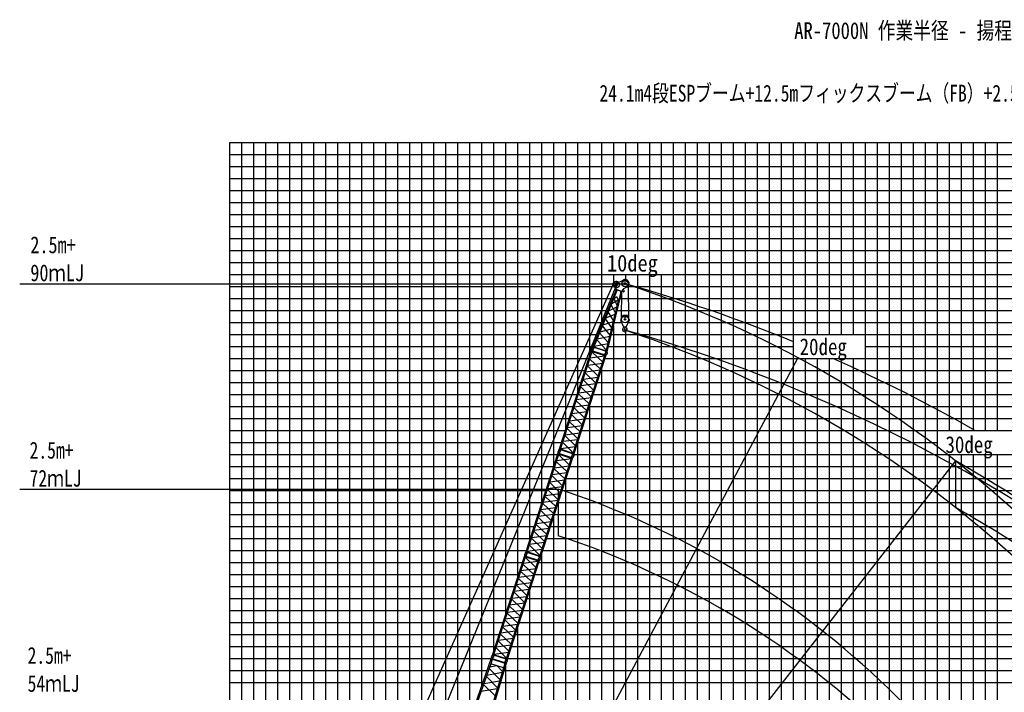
# Model space of a CAD drawing. Extents: x -439399 to 62702, y -349596 to 51651.
# Tile 21 of 63: x -439399 to -357297, y -13012 to 43048. Entities that reach past the tile are written whole.
import ezdxf

# ---------------------------------------------------------------- set-up
doc = ezdxf.new("R2010")
doc.units = 0
doc.layers.get('0').update_dxf_attribs({"linetype": 'CONTINUOUS'})

msp = doc.modelspace()

# ---------------------------------------------------------------- linework, layer by layer
at = {"color": 14, "linetype": 'Continuous'}
for p, q in [((-421868.990815, 32813.706727), (-306868.990815, 32813.706727)), ((-421868.990815, -66873.383764), (-421868.990815, 32813.706727)), ((-411868.990815, -45829.119152), (-411868.990815, 32813.706727)), ((-401868.990815, -15296.660598), (-401868.990815, 32813.706727)), ((-391868.990815, 15056.91285), (-391868.990815, 32813.706727)), ((-381868.990815, -107186.293273), (-381868.990815, 32813.706727)), ((-371868.990815, 16813.706727), (-371868.990815, 32813.706727)), ((-361868.990815, 8813.706727), (-361868.990815, 32813.706727)), ((-421868.990815, 22813.706727), (-390868.990815, 22813.706727)), ((-384868.990815, 22813.706727), (-306868.990815, 22813.706727)), ((-371868.990815, -107186.293273), (-371868.990815, 14813.706727)), ((-421868.990815, 12813.706727), (-392597.850518, 12813.706727)), ((-391229.272178, 12813.706727), (-306868.990815, 12813.706727)), ((-391868.990815, -107186.293273), (-391868.990815, 10844.849402)), ((-361868.990815, -107186.293273), (-361868.990815, 6813.706727)), ((-421868.990815, 2813.706727), (-395847.028433, 2813.706727)), ((-394478.450094, 2813.706727), (-306868.990815, 2813.706727)), ((-421868.990815, -7186.293273), (-399096.256298, -7186.293273)), ((-397727.677959, -7186.293273), (-306868.990815, -7186.293273))]:
    msp.add_line(p, q, dxfattribs=at)
at = {"color": 252, "linetype": 'Continuous'}
for p, q in [((-420868.990815, -62283.053321), (-420868.990815, 32813.706727)), ((-419868.990815, -62843.337781), (-419868.990815, 32813.706727)), ((-418868.990815, -63403.622241), (-418868.990815, 32813.706727)), ((-417868.990815, -63963.906701), (-417868.990815, 32813.706727)), ((-416868.990815, -62643.431656), (-416868.990815, 32813.706727)), ((-415868.990815, -58139.853427), (-415868.990815, 32813.706727)), ((-414868.990815, -55062.166141), (-414868.990815, 32813.706727)), ((-413868.990815, -51984.504381), (-413868.990815, 32813.706727)), ((-412868.990815, -48906.811766), (-412868.990815, 32813.706727)), ((-410868.990815, -42751.524385), (-410868.990815, 32813.706727)), ((-409868.990815, -39673.83177), (-409868.990815, 32813.706727)), ((-408868.990815, -36596.139155), (-408868.990815, 32813.706727)), ((-407868.990815, -33518.403136), (-407868.990815, 32813.706727)), ((-406868.990815, -30440.710522), (-406868.990815, 32813.706727)), ((-405868.990815, -27363.017907), (-405868.990815, 32813.706727)), ((-404868.990815, -24285.216657), (-404868.990815, 32813.706727)), ((-403868.990815, -21207.524042), (-403868.990815, 32813.706727)), ((-402868.990815, -18150.384855), (-402868.990815, 32813.706727)), ((-400868.990815, -12442.936341), (-400868.990815, 32813.706727)), ((-399868.990815, -9564.532589), (-399868.990815, 32813.706727)), ((-398868.990815, -6486.839974), (-398868.990815, 32813.706727)), ((-397868.990815, -3409.147359), (-397868.990815, 32813.706727)), ((-396868.990815, -331.579349), (-396868.990815, 32813.706727)), ((-395868.990815, 2746.113266), (-395868.990815, 32813.706727)), ((-394868.990815, 5823.805881), (-394868.990815, 32813.706727)), ((-393868.990815, 8901.527621), (-393868.990815, 32813.706727)), ((-392868.990815, 11979.220235), (-392868.990815, 32813.706727)), ((-390868.990815, 17628.281046), (-390868.990815, 32813.706727)), ((-389868.990815, 23813.706727), (-389868.990815, 32813.706727)), ((-388868.990815, 23813.706727), (-388868.990815, 32813.706727)), ((-387868.990815, 23813.706727), (-387868.990815, 32813.706727)), ((-386868.990815, 23813.706727), (-386868.990815, 32813.706727)), ((-385868.990815, 23813.706727), (-385868.990815, 32813.706727)), ((-384868.990815, -107186.293273), (-384868.990815, 32813.706727)), ((-383868.990815, -107186.293273), (-383868.990815, 32813.706727)), ((-382868.990815, -107186.293273), (-382868.990815, 32813.706727)), ((-380868.990815, -107186.293273), (-380868.990815, 32813.706727)), ((-379868.990815, -107186.293273), (-379868.990815, 32813.706727)), ((-378868.990815, -107186.293273), (-378868.990815, 32813.706727)), ((-377868.990815, -107186.293273), (-377868.990815, 32813.706727)), ((-376868.990815, -107186.293273), (-376868.990815, 32813.706727)), ((-375868.990815, -107186.293273), (-375868.990815, 32813.706727)), ((-374868.990815, -107186.293273), (-374868.990815, 32813.706727)), ((-373868.990815, 16813.706727), (-373868.990815, 32813.706727)), ((-372868.990815, 16813.706727), (-372868.990815, 32813.706727)), ((-370868.990815, 16813.706727), (-370868.990815, 32813.706727)), ((-369868.990815, 16813.706727), (-369868.990815, 32813.706727)), ((-368868.990815, -107186.293273), (-368868.990815, 32813.706727)), ((-367868.990815, -107186.293273), (-367868.990815, 32813.706727)), ((-366868.990815, -107186.293273), (-366868.990815, 32813.706727)), ((-365868.990815, -107186.293273), (-365868.990815, 32813.706727)), ((-364868.990815, -107186.293273), (-364868.990815, 32813.706727)), ((-363868.990815, -107186.293273), (-363868.990815, 32813.706727)), ((-362868.990815, -107186.293273), (-362868.990815, 32813.706727)), ((-360868.990815, 8813.706727), (-360868.990815, 32813.706727)), ((-359868.990815, 8813.706727), (-359868.990815, 32813.706727)), ((-358868.990815, 8813.706727), (-358868.990815, 32813.706727)), ((-357868.990815, 8813.706727), (-357868.990815, 32813.706727)), ((-421868.990815, 31813.706727), (-306868.990815, 31813.706727)), ((-421868.990815, 30813.706727), (-306868.990815, 30813.706727)), ((-421868.990815, 29813.706727), (-306868.990815, 29813.706727)), ((-421868.990815, 28813.706727), (-306868.990815, 28813.706727)), ((-421868.990815, 27813.706727), (-306868.990815, 27813.706727)), ((-421868.990815, 26813.706727), (-306868.990815, 26813.706727)), ((-421868.990815, 25813.706727), (-306868.990815, 25813.706727)), ((-421868.990815, 24813.706727), (-306868.990815, 24813.706727)), ((-421868.990815, 23813.706727), (-306868.990815, 23813.706727)), ((-421868.990815, 21813.706727), (-306868.990815, 21813.706727)), ((-389868.990815, 21099.57008), (-389868.990815, 21813.706727)), ((-388868.990815, 21380.018495), (-388868.990815, 21813.706727)), ((-387868.990815, -107186.293273), (-387868.990815, 21813.706727)), ((-386868.990815, -107186.293273), (-386868.990815, 21813.706727)), ((-385868.990815, -107186.293273), (-385868.990815, 21813.706727)), ((-421868.990815, 20813.706727), (-389863.652609, 20813.706727)), ((-388670.560395, 20813.706727), (-306868.990815, 20813.706727)), ((-421868.990815, 19813.706727), (-389966.920108, 19813.706727)), ((-389327.433006, 19813.706727), (-306868.990815, 19813.706727)), ((-421868.990815, 18813.706727), (-390379.686699, 18813.706727)), ((-389568.817367, 18813.706727), (-306868.990815, 18813.706727)), ((-421868.990815, 17813.706727), (-390792.453289, 17813.706727)), ((-389868.990815, -107186.293273), (-389868.990815, 17570.157034)), ((-389810.201728, 17813.706727), (-389195.723508, 17813.706727)), ((-388632.747464, 17813.706727), (-306868.990815, 17813.706727)), ((-421868.990815, 16813.706727), (-391205.21988, 16813.706727)), ((-390051.586089, 16813.706727), (-306868.990815, 16813.706727)), ((-388868.990815, -107186.293273), (-388868.990815, 17051.612821)), ((-421868.990815, 15813.706727), (-391617.98647, 15813.706727)), ((-390292.97045, 15813.706727), (-374868.990815, 15813.706727)), ((-368868.990815, 15813.706727), (-306868.990815, 15813.706727)), ((-421868.990815, 14813.706727), (-391948.013042, 14813.706727)), ((-390579.434702, 14813.706727), (-306868.990815, 14813.706727)), ((-373868.990815, -107186.293273), (-373868.990815, 14813.706727)), ((-372868.990815, -107186.293273), (-372868.990815, 14813.706727)), ((-370868.990815, -107186.293273), (-370868.990815, 14813.706727)), ((-369868.990815, -107186.293273), (-369868.990815, 14813.706727)), ((-421868.990815, 13813.706727), (-392272.93178, 13813.706727)), ((-390904.35344, 13813.706727), (-306868.990815, 13813.706727)), ((-390868.990815, -107186.293273), (-390868.990815, 13922.542016)), ((-421868.990815, 11813.706727), (-392922.769256, 11813.706727)), ((-391554.190916, 11813.706727), (-306868.990815, 11813.706727)), ((-421868.990815, 10813.706727), (-393247.687993, 10813.706727)), ((-391879.109654, 10813.706727), (-306868.990815, 10813.706727)), ((-421868.990815, 9813.706727), (-393572.606731, 9813.706727)), ((-392204.028392, 9813.706727), (-306868.990815, 9813.706727)), ((-421868.990815, 8813.706727), (-393897.516006, 8813.706727)), ((-392528.937666, 8813.706727), (-306868.990815, 8813.706727)), ((-421868.990815, 7813.706727), (-394222.434744, 7813.706727)), ((-392868.990815, -107186.293273), (-392868.990815, 7767.156787)), ((-392853.856404, 7813.706727), (-362879.995628, 7813.706727)), ((-421868.990815, 6813.706727), (-394547.353482, 6813.706727)), ((-393178.775142, 6813.706727), (-306868.990815, 6813.706727)), ((-360868.990815, -107186.293273), (-360868.990815, 6813.706727)), ((-359868.990815, -107186.293273), (-359868.990815, 6813.706727)), ((-358868.990815, -107186.293273), (-358868.990815, 6813.706727)), ((-357868.990815, -107186.293273), (-357868.990815, 6813.706727)), ((-421868.990815, 5813.706727), (-394872.27222, 5813.706727)), ((-393503.69388, 5813.706727), (-306868.990815, 5813.706727)), ((-421868.990815, 4813.706727), (-395197.190958, 4813.706727)), ((-393868.990815, -107186.293273), (-393868.990815, 4689.435047)), ((-393828.612618, 4813.706727), (-306868.990815, 4813.706727)), ((-421868.990815, 3813.706727), (-395522.109695, 3813.706727)), ((-394153.531356, 3813.706727), (-306868.990815, 3813.706727)), ((-421868.990815, 1813.706727), (-396171.947171, 1813.706727)), ((-394803.368832, 1813.706727), (-306868.990815, 1813.706727)), ((-394868.990815, -76186.293273), (-394868.990815, 1611.742432)), ((-421868.990815, 813.706727), (-396496.865909, 813.706727)), ((-395128.28757, 813.706727), (-306868.990815, 813.706727)), ((-421868.990815, -186.293273), (-396821.784647, -186.293273)), ((-395453.206307, -186.293273), (-306868.990815, -186.293273)), ((-421868.990815, -1186.293273), (-397146.743871, -1186.293273)), ((-395868.990815, -76186.293273), (-395868.990815, -1465.950182)), ((-395778.165531, -1186.293273), (-306868.990815, -1186.293273)), ((-421868.990815, -2186.293273), (-397471.662609, -2186.293273)), ((-396103.084269, -2186.293273), (-306868.990815, -2186.293273)), ((-421868.990815, -3186.293273), (-397796.581347, -3186.293273)), ((-396428.003007, -3186.293273), (-306868.990815, -3186.293273)), ((-421868.990815, -4186.293273), (-398121.500085, -4186.293273)), ((-396868.990815, -76186.293273), (-396868.990815, -4543.518193)), ((-396752.921745, -4186.293273), (-306868.990815, -4186.293273)), ((-421868.990815, -5186.293273), (-398446.418823, -5186.293273)), ((-397077.840483, -5186.293273), (-306868.990815, -5186.293273)), ((-421868.990815, -6186.293273), (-398771.337561, -6186.293273)), ((-397402.759221, -6186.293273), (-306868.990815, -6186.293273)), ((-421868.990815, -8186.293273), (-399421.175036, -8186.293273)), ((-398052.596697, -8186.293273), (-306868.990815, -8186.293273)), ((-397868.990815, -76186.293273), (-397868.990815, -7621.210808)), ((-421868.990815, -9186.293273), (-399746.093774, -9186.293273)), ((-398377.515435, -9186.293273), (-344868.990815, -9186.293273)), ((-421868.990815, -10186.293273), (-400078.219576, -10186.293273)), ((-398705.367491, -10186.293273), (-306868.990815, -10186.293273)), ((-421868.990815, -11186.293273), (-400428.638856, -11186.293273)), ((-399005.162435, -11186.293273), (-306868.990815, -11186.293273)), ((-398868.990815, -76186.293273), (-398868.990815, -10732.077408)), ((-421868.990815, -12186.293273), (-400779.058136, -12186.293273)), ((-399304.957379, -12186.293273), (-306868.990815, -12186.293273))]:
    msp.add_line(p, q, dxfattribs=at)
at = {"color": 11, "linetype": 'Continuous'}
for p, q in [((-389682.862382, 21070.737312), (-389056.828386, 21347.285364)), ((-389145.82115, 21307.974479), (-389061.211691, 21355.146981)), ((-389061.211691, 21355.146981), (-389056.829037, 21347.286172)), ((-389056.828386, 21347.285364), (-389060.465072, 21355.51789)), ((-389666.561062, 20541.379589), (-391641.211539, 15757.439893)), ((-389754.277131, 20965.761004), (-389924.025412, 21020.915401)), ((-389734.192291, 21027.575969), (-389903.940572, 21082.730366)), ((-389672.386159, 20552.737649), (-389751.882097, 20936.640092)), ((-389672.381934, 20552.73953), (-389675.165493, 20544.17259)), ((-389180.618376, 20383.484965), (-389675.165493, 20544.17259)), ((-389177.834816, 20392.051905), (-389672.381934, 20552.73953)), ((-389649.59836, 20879.245225), (-389664.91335, 20659.782894)), ((-389664.91335, 20659.782894), (-389645.960423, 20658.46028)), ((-389649.59836, 20879.245225), (-389630.645433, 20877.922611)), ((-389630.645433, 20877.922611), (-389645.960423, 20658.46028)), ((-389177.773274, 20392.171281), (-389097.008014, 20556.776134)), ((-389091.049963, 20568.0035), (-389002.606686, 20474.649603)), ((-388790.139262, 20743.569455), (-388998.273175, 20651.627119)), ((-388789.224688, 20734.615549), (-388816.772466, 20731.803682)), ((-388786.501984, 20735.335589), (-388790.139262, 20743.569455)), ((-388790.13859, 20743.569026), (-388789.224688, 20734.615549)), ((-389871.407346, 19778.811023), (-391544.293296, 15725.949216)), ((-390403.617167, 15355.322778), (-389189.222965, 20386.279201)), ((-390036.089567, 19379.839213), (-389490.968722, 19709.187038)), ((-389894.717018, 19776.853253), (-389880.409374, 19772.204432)), ((-389600.960767, 20488.523782), (-389894.714881, 19776.852536)), ((-389880.412754, 19772.20883), (-389693.372615, 19909.510501)), ((-389572.999737, 19229.36512), (-389820.432205, 19816.239046)), ((-389560.869742, 20507.040891), (-389600.965144, 20488.52659)), ((-389569.642353, 20509.890041), (-389573.164159, 20501.357843)), ((-389468.323967, 19638.310816), (-389538.938659, 19859.328119)), ((-389273.359824, 20382.076161), (-389454.016319, 19633.657379)), ((-389294.916062, 20420.624298), (-389273.359851, 20382.077187)), ((-389288.302398, 20408.801028), (-389286.136513, 20417.77379)), ((-389177.834816, 20392.051905), (-389180.618376, 20383.484965)), ((-389064.705716, 20376.319268), (-389168.934648, 20410.185201)), ((-390500.531918, 15386.812383), (-389471.719727, 19648.945135)), ((-390279.652895, 18789.764186), (-389598.749524, 19122.689528)), ((-389722.78878, 18608.823929), (-390077.963962, 19278.390964)), ((-389454.015151, 19633.660959), (-389468.322795, 19638.30978)), ((-390021.020433, 17373.318523), (-390558.434057, 18114.367143)), ((-390522.370338, 18201.738124), (-389746.395007, 18511.028873)), ((-389872.05886, 17990.432019), (-390318.041556, 18696.760813)), ((-391006.49541, 17028.859758), (-390042.195099, 17285.597207)), ((-390169.791381, 16756.994351), (-390799.022039, 17531.50029)), ((-390764.587566, 17614.9241), (-389894.234781, 17898.56243)), ((-391248.199083, 16443.289776), (-390190.241798, 16672.273219)), ((-390318.436342, 16141.192515), (-391039.750073, 16948.294451)), ((-391661.237673, 15726.095808), (-391699.997736, 15651.948449)), ((-391665.988536, 15727.641217), (-391656.099393, 15758.076959)), ((-391542.35373, 15687.469952), (-391665.988536, 15727.641217)), ((-391532.466143, 15717.900905), (-391656.100949, 15758.07217)), ((-391544.294351, 15725.94991), (-391641.212035, 15757.440282)), ((-391633.292267, 15754.866628), (-391634.823038, 15751.158065)), ((-391547.10683, 15689.015464), (-391559.331863, 15606.246362)), ((-391552.209183, 15728.521084), (-391553.739867, 15724.812733)), ((-391542.35373, 15687.469952), (-391532.464587, 15717.905694)), ((-391534.460033, 15749.639687), (-390494.564608, 15411.758178)), ((-391515.791844, 15794.674929), (-390483.196521, 15459.16536)), ((-391495.38717, 15844.432478), (-390338.388216, 16058.536758)), ((-390470.455348, 15511.41342), (-391280.641137, 16364.692762)), ((-390519.969961, 15355.276648), (-390558.730023, 15281.12929)), ((-390524.720831, 15356.821955), (-390514.831688, 15387.257697)), ((-390401.086025, 15316.65069), (-390524.720831, 15356.821955)), ((-390391.198439, 15347.081643), (-390514.833244, 15387.252908)), ((-390403.618735, 15355.323029), (-390500.532936, 15386.812269)), ((-390493.557479, 15380.340405), (-390492.61612, 15384.240239)), ((-390405.839181, 15318.196099), (-390418.064214, 15235.426997)), ((-390412.474377, 15353.994865), (-390411.532964, 15357.894922)), ((-390401.086025, 15316.65069), (-390391.196883, 15347.086432))]:
    msp.add_line(p, q, dxfattribs=at)
at = {"color": 7, "linetype": 'Continuous'}
for p, q in [((-439399.486725, 21045.426873), (-388923.48155, 21045.426873)), ((-439399.486725, 3926.456992), (-394485.786661, 3926.456992))]:
    msp.add_line(p, q, dxfattribs=at)
at = {"color": 151, "linetype": 'Continuous'}
for p, q in [((-425916.295493, -59589.456222), (-389906.85455, 20964.009983)), ((-389634.371558, 20960.969836), (-404897.002103, -16623.872232)), ((-374503.024289, 14867.505836), (-416712.818367, -64517.570982)), ((-361374.430907, 6279.355178), (-416686.430456, -64516.775805))]:
    msp.add_line(p, q, dxfattribs=at)
at = {"color": 106, "linetype": 'Continuous'}
for p, q in [((-388670.633451, 20819.502764), (-388637.620957, 18200.359637)), ((-389208.994805, 18230.967068), (-389182.444301, 20337.429329)), ((-389170.808361, 18317.522935), (-389271.718399, 18088.793479)), ((-389271.718399, 18088.793479), (-389260.739832, 18083.949994)), ((-389131.395631, 18377.130229), (-389270.949089, 18060.809006)), ((-389170.808361, 18317.522935), (-389159.829794, 18312.679451)), ((-388743.055218, 18395.016673), (-389103.946483, 18395.016673)), ((-389043.500622, 18340.016673), (-389043.500622, 18395.016673)), ((-388883.500927, 18260.014232), (-388963.500469, 18260.014232)), ((-388803.500927, 18395.016673), (-388803.500927, 18340.016673)), ((-388576.05422, 18060.808763), (-388715.607678, 18377.129986)), ((-389273.50053, 18048.693431), (-389273.50053, 17981.872142)), ((-389011.682915, 17431.994365), (-389270.522114, 17968.843981)), ((-388862.341564, 17415.021556), (-388984.66029, 17415.021556)), ((-388934.580046, 17319.441777), (-388972.998939, 17281.022884)), ((-388835.319262, 17431.996958), (-388576.481088, 17968.844886)), ((-388573.500774, 18048.693431), (-388573.500774, 17981.872142))]:
    msp.add_line(p, q, dxfattribs=at)
at = {"color": 13, "linetype": 'Continuous'}
for p, q in [((-391719.947437, 15545.357411), (-391707.722272, 15628.127404)), ((-394422.499239, 7197.998833), (-391722.323096, 15508.311007)), ((-394325.872723, 7166.603068), (-391625.696579, 15476.915242)), ((-393281.235017, 6827.180703), (-390581.058874, 15137.492877)), ((-393184.607804, 6795.784711), (-390484.431661, 15106.096885)), ((-390623.864749, 15005.759226), (-391832.592218, 14840.154165)), ((-391724.702638, 15546.94911), (-391734.593568, 15516.507868)), ((-391610.957369, 15476.33615), (-391734.593568, 15516.507868)), ((-391601.066439, 15506.777392), (-391724.702638, 15546.94911)), ((-391625.696579, 15476.915242), (-391722.323096, 15508.311007)), ((-391714.429279, 15505.746158), (-391713.192008, 15509.5541)), ((-390787.951113, 14500.742459), (-391668.495191, 15345.192112)), ((-391650.298366, 15401.198504), (-390605.660661, 15061.776139)), ((-391635.278493, 15447.425056), (-390590.640787, 15108.002692)), ((-391633.589235, 15479.479713), (-391632.351963, 15483.287655)), ((-391601.066439, 15506.777392), (-391610.957369, 15476.33615)), ((-391605.832534, 15508.298796), (-391567.073856, 15582.443504)), ((-390583.436326, 15176.1303), (-390593.327256, 15145.689058)), ((-390469.689664, 15105.516888), (-390593.327256, 15145.689058)), ((-390459.798734, 15135.95813), (-390583.436326, 15176.1303)), ((-390484.431661, 15106.096885), (-390581.058874, 15137.492877)), ((-390578.681909, 15174.535383), (-390566.456744, 15257.305376)), ((-390573.165522, 15134.928179), (-390571.92825, 15138.73612)), ((-390492.325477, 15108.661734), (-390491.088206, 15112.469675)), ((-390459.798734, 15135.95813), (-390469.689664, 15105.516888)), ((-390464.572498, 15137.464951), (-390425.812011, 15211.613121)), ((-391164.950264, 13340.454876), (-392045.49487, 14184.905036)), ((-392021.091697, 14260.010398), (-390812.361083, 14425.61589)), ((-391856.993912, 14765.052914), (-390976.449306, 13920.602754)), ((-392398.086922, 13099.735203), (-391189.356308, 13265.340695)), ((-392233.993063, 13604.765331), (-391353.448457, 12760.315172)), ((-391000.856588, 13845.484495), (-392209.587444, 13679.87897)), ((-392610.993685, 12444.473747), (-391730.448902, 11600.023418)), ((-391377.855786, 12685.196928), (-392586.586642, 12519.591402)), ((-391541.950709, 12180.163123), (-392422.495491, 13024.613451)), ((-391754.856389, 11524.905225), (-392963.587003, 11359.299733)), ((-391918.94986, 11019.87554), (-392799.494642, 11864.325869)), ((-392775.08612, 11939.447635), (-391566.355264, 12105.053161)), ((-392295.948849, 9859.588479), (-393176.493632, 10704.038807)), ((-393152.085636, 10779.158792), (-391943.355022, 10944.764284)), ((-392987.992512, 11284.187207), (-392107.44773, 10439.736878)), ((-393364.992148, 10123.89806), (-392484.447366, 9279.447731)), ((-392131.854885, 10364.619725), (-393340.585498, 10199.014233)), ((-392508.85461, 9204.330607), (-393717.585223, 9038.725115)), ((-392672.948324, 8699.299853), (-393553.493106, 9543.750182)), ((-393529.085361, 9618.869674), (-392320.354747, 9784.475166)), ((-393049.94732, 7539.013137), (-393930.491926, 8383.463297)), ((-393906.085025, 8458.580564), (-392697.354472, 8624.186048)), ((-393741.991461, 8963.609956), (-392861.446811, 8119.159754)), ((-394283.084042, 7298.293022), (-393074.35367, 7463.898481)), ((-394118.990612, 7803.322373), (-393238.446006, 6958.872213)), ((-392885.854092, 8044.041522), (-394094.584857, 7878.43601)), ((-397203.61685, -1361.455423), (-394503.440706, 6948.856751)), ((-397106.990333, -1392.851189), (-394406.81419, 6917.460985)), ((-396062.352628, -1732.273554), (-393362.176485, 6578.03862)), ((-394505.820249, 6987.494853), (-394515.711179, 6957.053611)), ((-394392.07498, 6916.881894), (-394515.711179, 6957.053611)), ((-394382.18405, 6947.323135), (-394505.820249, 6987.494853)), ((-394406.81419, 6917.460985), (-394503.440706, 6948.856751)), ((-394501.065048, 6985.903155), (-394488.839883, 7068.673148)), ((-394495.54689, 6946.291902), (-394494.309619, 6950.099843)), ((-394442.360558, 7166.631), (-394481.1206, 7092.483682)), ((-393569.068724, 5941.288202), (-394449.612801, 6785.737855)), ((-394447.129931, 7168.154735), (-394437.243075, 7198.583439)), ((-394323.493732, 7127.983018), (-394447.129931, 7168.154735)), ((-394313.606876, 7158.411721), (-394437.243075, 7198.583439)), ((-394431.415977, 6841.744247), (-393386.778271, 6502.321882)), ((-394325.872723, 7166.603068), (-394422.499239, 7197.998833)), ((-394416.396104, 6887.9708), (-393371.758398, 6548.548435)), ((-394415.840122, 7191.629218), (-394414.60285, 7195.43716)), ((-394414.706846, 6920.025457), (-394413.469574, 6923.833398)), ((-394382.18405, 6947.323135), (-394392.07498, 6916.881894)), ((-394386.950145, 6948.84454), (-394348.191467, 7022.989248)), ((-394328.235931, 7129.548835), (-394340.460897, 7046.780185)), ((-394335.000078, 7165.362773), (-394333.762806, 7169.170715)), ((-394323.493732, 7127.983018), (-394313.606876, 7158.411721)), ((-393271.652528, 6856.672658), (-394316.290234, 7196.095023)), ((-393256.631749, 6902.901997), (-394301.269455, 7242.324362)), ((-393364.553937, 6616.676043), (-393374.444867, 6586.234802)), ((-393250.807275, 6546.062631), (-393374.444867, 6586.234802)), ((-393240.916345, 6576.503873), (-393364.553937, 6616.676043)), ((-393265.549272, 6546.642628), (-393362.176485, 6578.03862)), ((-393359.79952, 6615.081126), (-393347.574355, 6697.851119)), ((-393354.283133, 6575.473922), (-393353.045861, 6579.281864)), ((-393301.092566, 6795.814483), (-393339.852608, 6721.667165)), ((-393305.86362, 6797.335926), (-393295.976764, 6827.764629)), ((-393182.226028, 6757.163755), (-393305.86362, 6797.335926)), ((-393172.339172, 6787.592459), (-393295.976764, 6827.764629)), ((-393184.607804, 6795.784711), (-393281.235017, 6827.180703)), ((-393274.576364, 6820.811239), (-393273.339093, 6824.61918)), ((-393240.916345, 6576.503873), (-393250.807275, 6546.062631)), ((-393245.690109, 6578.010694), (-393206.929622, 6652.158864)), ((-393186.972208, 6758.727952), (-393199.19723, 6675.958925)), ((-393193.73632, 6794.544793), (-393192.499049, 6798.352735)), ((-393182.226028, 6757.163755), (-393172.339172, 6787.592459)), ((-395965.725415, -1763.669546), (-393265.549272, 6546.642628)), ((-394802.209307, 5700.556141), (-393593.478694, 5866.161633)), ((-394638.111523, 6205.598657), (-393757.566917, 5361.148498)), ((-393404.98236, 6446.304969), (-394613.709829, 6280.699908)), ((-393273.443088, 6549.207477), (-393272.205817, 6553.015418)), ((-395015.110674, 5045.311075), (-394134.566068, 4200.860915)), ((-393781.974199, 5286.030238), (-394990.705055, 5120.424713)), ((-393946.067875, 4781.00062), (-394826.612481, 5625.450779)), ((-394158.973397, 4125.742671), (-395367.704253, 3960.137146)), ((-394323.06832, 3620.708866), (-395203.613102, 4465.159195)), ((-395179.204533, 4540.280946), (-393970.473919, 4705.886438)), ((-394700.067471, 2460.421283), (-395580.612253, 3304.871612)), ((-395556.203731, 3379.993379), (-394347.472875, 3545.598904)), ((-395392.111296, 3885.01949), (-394511.566513, 3040.569161)), ((-395769.110123, 2724.73295), (-394888.565341, 1880.282621)), ((-394535.974, 2965.450968), (-395744.704614, 2799.845476)), ((-394912.972496, 1805.165469), (-396121.703109, 1639.559977)), ((-395077.06646, 1300.134222), (-395957.611242, 2144.584551)), ((-395933.203247, 2219.704536), (-394724.472633, 2385.310028)), ((-395454.065935, 139.845597), (-396334.610717, 984.295925)), ((-396310.202972, 1059.415418), (-395101.472358, 1225.02091)), ((-396146.109759, 1564.443803), (-395265.564977, 719.993475)), ((-396687.202636, -100.873692), (-395478.472083, 64.731792)), ((-396523.109072, 404.155699), (-395642.564422, -440.294503)), ((-395289.97222, 644.876351), (-396498.702834, 479.270859)), ((-396900.108223, -756.131884), (-396019.563617, -1600.582043)), ((-395666.971703, -515.412734), (-396875.702468, -681.018247)), ((-395831.064931, -1020.44112), (-396711.609537, -175.99096)), ((-399984.80435, -9920.971048), (-397284.628206, -1610.658874)), ((-397287.007749, -1572.020772), (-397296.898679, -1602.462014)), ((-397173.26248, -1642.633731), (-397296.898679, -1602.462014)), ((-397163.37155, -1612.19249), (-397287.007749, -1572.020772)), ((-397188.00169, -1642.05464), (-397284.628206, -1610.658874)), ((-397282.252548, -1573.61247), (-397270.027383, -1490.842477)), ((-397276.73439, -1613.223723), (-397275.497119, -1609.415782)), ((-397223.478169, -1392.823257), (-397262.238211, -1466.970575)), ((-397228.247542, -1391.299521), (-397218.360686, -1360.870818)), ((-397104.611343, -1431.471239), (-397228.247542, -1391.299521)), ((-397094.724487, -1401.042536), (-397218.360686, -1360.870818)), ((-397106.990333, -1392.851189), (-397203.61685, -1361.455423)), ((-397196.957733, -1367.825038), (-397195.720461, -1364.017097)), ((-397195.894346, -1639.490168), (-397194.657074, -1635.682227)), ((-397163.37155, -1612.19249), (-397173.26248, -1642.633731)), ((-397168.137645, -1610.671085), (-397129.378967, -1536.526377)), ((-397109.353542, -1429.905422), (-397121.578508, -1512.674072)), ((-397116.117688, -1394.091484), (-397114.880417, -1390.283542)), ((-397104.611343, -1431.471239), (-397094.724487, -1401.042536)), ((-396052.770139, -1702.781598), (-397097.407844, -1363.359233)), ((-396037.74936, -1656.552259), (-397082.387066, -1317.129895)), ((-397064.201653, -1261.161235), (-395855.471281, -1095.555776)), ((-399888.177833, -9952.366814), (-397188.00169, -1642.05464)), ((-398843.540128, -10291.789179), (-396143.363985, -1981.477005)), ((-398746.912915, -10323.185171), (-396046.736772, -2012.872997)), ((-397419.299023, -2353.916968), (-396538.754417, -3198.367127)), ((-396186.16986, -2113.210656), (-397394.897329, -2278.815717)), ((-396350.256224, -2618.227423), (-397230.800301, -1773.77777)), ((-397212.603477, -1717.771378), (-396167.965771, -2057.193743)), ((-397197.583604, -1671.544825), (-396152.945898, -2010.96719)), ((-396145.741437, -1942.839582), (-396155.632367, -1973.280823)), ((-396031.994775, -2013.452994), (-396155.632367, -1973.280823)), ((-396022.103845, -1983.011752), (-396145.741437, -1942.839582)), ((-396046.736772, -2012.872997), (-396143.363985, -1981.477005)), ((-396140.98702, -1944.434499), (-396128.761855, -1861.664506)), ((-396135.470633, -1984.041703), (-396134.233361, -1980.233761)), ((-396082.210177, -1763.639773), (-396120.970218, -1837.787091)), ((-396086.98123, -1762.118331), (-396077.094375, -1731.689627)), ((-395963.343638, -1802.290501), (-396086.98123, -1762.118331)), ((-395953.456783, -1771.861798), (-396077.094375, -1731.689627)), ((-395965.725415, -1763.669546), (-396062.352628, -1732.273554)), ((-396055.693975, -1738.643018), (-396054.456704, -1734.835077)), ((-396054.630588, -2010.308148), (-396053.393317, -2006.500207)), ((-396022.103845, -1983.011752), (-396031.994775, -2013.452994)), ((-396026.877609, -1981.504931), (-395988.117122, -1907.356761)), ((-395968.089819, -1800.726305), (-395980.314841, -1883.495332)), ((-395974.853931, -1764.909463), (-395973.616659, -1761.101522)), ((-395963.343638, -1802.290501), (-395953.456783, -1771.861798)), ((-396563.161699, -3273.485387), (-397771.892555, -3439.090912)), ((-396727.255375, -3778.515005), (-397607.799981, -2934.064846)), ((-397583.396807, -2858.959484), (-396374.666194, -2693.353992)), ((-397104.25582, -4938.806759), (-397984.800602, -4094.35643)), ((-397960.392033, -4019.234679), (-396751.661419, -3853.629187)), ((-397796.298174, -3514.20455), (-396915.753568, -4358.65471)), ((-398173.298796, -4674.496135), (-397292.754013, -5518.946464)), ((-396940.160897, -4433.772954), (-398148.891753, -4599.378479)), ((-397317.1615, -5594.064657), (-398525.892114, -5759.670149)), ((-397481.254971, -6099.094342), (-398361.799753, -5254.644013)), ((-398337.391231, -5179.522246), (-397128.660375, -5013.916721)), ((-397858.25396, -7259.381403), (-398738.798742, -6414.931074)), ((-398714.390747, -6339.811089), (-397505.660133, -6174.205597)), ((-398550.297623, -5834.782675), (-397669.752841, -6679.233004)), ((-399091.390472, -7500.100207), (-397882.659858, -7334.494715)), ((-398927.297259, -6995.071822), (-398046.752477, -7839.52215)), ((-397694.159996, -6754.350156), (-398902.890609, -6919.955648)), ((-399304.296572, -8155.359926), (-398423.751922, -8999.810128)), ((-398071.15972, -7914.639274), (-399279.890334, -8080.244766)), ((-398235.253435, -8419.670028), (-399115.798217, -7575.2197)), ((-398612.252431, -9579.956745), (-399492.797037, -8735.506585)), ((-399468.390136, -8660.389317), (-398259.659583, -8494.783833)), ((-399845.389153, -9820.67686), (-398636.658781, -9655.071401)), ((-399681.295723, -9315.647509), (-398800.751117, -10160.097668)), ((-398448.159203, -9074.928359), (-399656.889968, -9240.533872)), ((-400004.665669, -9952.338882), (-400043.425711, -10026.4862)), ((-400009.435042, -9950.815146), (-399999.548186, -9920.386443)), ((-399885.798843, -9990.986864), (-400009.435042, -9950.815146)), ((-399875.911987, -9960.558161), (-399999.548186, -9920.386443)), ((-399888.177833, -9952.366814), (-399984.80435, -9920.971048)), ((-399978.145233, -9927.340663), (-399976.907961, -9923.532722)), ((-399890.541042, -9989.421047), (-399902.766008, -10072.189697)), ((-399897.305188, -9953.607109), (-399896.067917, -9949.799167)), ((-399885.798843, -9990.986864), (-399875.911987, -9960.558161)), ((-398833.957639, -10262.297223), (-399878.595344, -9922.874858)), ((-398818.93686, -10216.067884), (-399863.574566, -9876.64552)), ((-398863.397677, -10323.155398), (-398902.157718, -10397.302716)), ((-398868.16873, -10321.633956), (-398858.281875, -10291.205252)), ((-398744.531138, -10361.806126), (-398868.16873, -10321.633956)), ((-398734.644283, -10331.377423), (-398858.281875, -10291.205252)), ((-398746.912915, -10323.185171), (-398843.540128, -10291.789179)), ((-398836.881475, -10298.158643), (-398835.644204, -10294.350702)), ((-398749.277319, -10360.24193), (-398761.502341, -10443.010957)), ((-398756.041431, -10324.425088), (-398754.804159, -10320.617147)), ((-398744.531138, -10361.806126), (-398734.644283, -10331.377423))]:
    msp.add_line(p, q, dxfattribs=at)
at = {"color": 220, "linetype": 'Continuous'}
for p, q in [((-361374.430907, 6279.355178), (-361374.430907, 2395.453861)), ((-394485.786649, 3926.456991), (-394485.786649, 42.555675))]:
    msp.add_line(p, q, dxfattribs=at)
at = {"color": 15, "linetype": 'Continuous'}
for p, q in [((-400071.879486, -10168.200405), (-402958.980348, -18407.190167)), ((-400115.445468, -10638.136251), (-402850.251435, -18442.518379)), ((-398821.720202, -10574.400923), (-401328.749904, -18936.882509)), ((-399054.453918, -10982.87567), (-400123.694408, -10635.4594)), ((-399994.761793, -10267.530537), (-400123.691983, -10635.461748)), ((-400077.993768, -10161.961918), (-400068.102838, -10131.520676)), ((-399954.363838, -10202.131598), (-400077.993768, -10161.961918)), ((-399963.136886, -10203.491025), (-400071.870567, -10168.161415)), ((-399944.472908, -10171.690357), (-400068.102838, -10131.520676)), ((-400063.372625, -10133.100447), (-400051.148602, -10050.338182)), ((-400061.807314, -10167.123027), (-400063.134001, -10170.909025)), ((-399981.867626, -10260.958041), (-399994.762849, -10267.5285)), ((-399963.149055, -10203.524282), (-399983.58029, -10261.829394)), ((-399981.868123, -10260.956721), (-398949.067543, -10596.532982)), ((-398939.113972, -10567.956259), (-399973.12218, -10231.987617)), ((-399970.570436, -10197.037036), (-399971.897123, -10200.823034)), ((-399954.363838, -10202.131598), (-399944.472908, -10171.690357)), ((-399949.240549, -10170.185901), (-399910.478253, -10096.034269)), ((-398942.497497, -10609.431325), (-399054.454732, -10982.877366)), ((-398949.066691, -10596.534418), (-398942.494459, -10609.433122)), ((-398930.454846, -10539.070557), (-398948.1953, -10598.245848)), ((-398926.851386, -10502.334657), (-398936.742316, -10532.775899)), ((-398813.109832, -10572.946409), (-398936.742316, -10532.775899)), ((-398821.707808, -10574.36272), (-398930.442882, -10539.032657)), ((-398803.218903, -10542.505168), (-398926.851386, -10502.334657)), ((-398922.104023, -10503.915032), (-398909.88, -10421.152767)), ((-398920.63407, -10538.177365), (-398921.783862, -10542.012627)), ((-398829.237327, -10567.612575), (-398830.38712, -10571.447837)), ((-398803.218903, -10542.505168), (-398813.109832, -10572.946409)), ((-398807.984585, -10540.991172), (-398769.224098, -10466.843002)), ((-399062.702269, -10980.196818), (-401437.484745, -18901.552801)), ((-399178.248933, -11365.613157), (-400452.28587, -11599.38602)), ((-399355.193681, -11955.834714), (-400248.504431, -11017.850099)), ((-399597.716963, -10806.359405), (-400217.412101, -10929.121049)), ((-399151.229262, -11275.488315), (-399580.342836, -10812.004681)), ((-400687.155319, -12269.638531), (-399382.075546, -12045.502865)), ((-400483.235629, -11687.708151), (-399559.14642, -12636.14223)), ((-399585.915971, -12725.435272), (-400922.023012, -12939.886056)), ((-399763.095015, -13316.436106), (-400717.978627, -12357.599764))]:
    msp.add_line(p, q, dxfattribs=at)
at = {"color": 11, "linetype": 'Continuous'}
for centre, radius in [((-389913.983596, 21051.821026), 15.999981), ((-389634.371558, 20960.969835), 82.585343), ((-389634.371558, 20960.969835), 59.999974), ((-388923.425824, 21045.408767), 82.599991), ((-388923.48155, 21045.426873), 59.999943)]:
    msp.add_circle(centre, radius, dxfattribs=at)
at = {"color": 21, "linetype": 'Continuous'}
for centre in [(-389634.371558, 20960.969835), (-388923.48155, 21045.426873)]:
    msp.add_circle(centre, 249.999955, dxfattribs=at)
at = {"color": 106, "linetype": 'Continuous'}
for centre, radius in [((-388923.500774, 18070.019115), 287.499756), ((-389043.500622, 18403.01472), 7.999997), ((-388923.500774, 18070.019115), 59.999969), ((-388923.500927, 18340.016673), 22.999939), ((-388803.500927, 18403.01472), 7.999997)]:
    msp.add_circle(centre, radius, dxfattribs=at)
at = {"color": 11, "linetype": 'Continuous'}
for centre, radius, start, end in [((-388923.48155, 21045.426873), 338.999695, 293.833282, 113.8333), ((-388923.48155, 21045.426873), 329.999697, 293.833282, 113.8333), ((-389913.983596, 21051.821026), 32.497553, 72.000086, 252.00005), ((-389634.371558, 20960.969835), 272.499951, 49.961196, 255.571017), ((-389634.371558, 20960.969835), 119.999963, 114.125141, 191.699096), ((-388917.455447, 20468.680747), 199.999964, 113.8333, 153.864602), ((-389634.19399, 19828.894466), 99.999906, 17.718605, 126.281511), ((-389046.164749, 20433.382665), 60.002293, 252.00005, 43.452719), ((-391633.527519, 15617.205256), 74.999956, 152.402067, 351.598087), ((-390492.258562, 15246.39064), 74.999956, 152.402067, 351.598087)]:
    msp.add_arc(centre, radius, start, end, dxfattribs=at)
at = {"color": 190, "linetype": 'Continuous'}
for radius, start, end in [(90000.346436, 21.809046, 71.809046), (72000.51667, 21.761308, 71.761319)]:
    msp.add_arc((-417020.233206, -64456.824004), radius, start, end, dxfattribs=at)
at = {"color": 151, "linetype": 'Continuous'}
for centre, radius, start, end in [((-423768.990815, -102992.164882), 128839.177599, 67.694626, 74.308513), ((-423768.990815, -106876.066198), 128839.177599, 49.995321, 74.308513), ((-423768.990815, -102992.164882), 128839.177599, 60.203297, 66.11553), ((-423768.990815, -102992.164882), 125830.625057, 48.889278, 60.273427), ((-423768.990815, -106876.066197), 125830.625057, 51.168413, 60.273427)]:
    msp.add_arc(centre, radius, start, end, dxfattribs=at)
at = {"color": 106, "linetype": 'Continuous'}
for centre, radius, start, end in [((-389103.946483, 18365.016673), 29.999954, 90.000091, 156.194077), ((-388963.500469, 18340.016673), 79.999924, 179.999964, 269.999946), ((-388883.500927, 18340.016673), 79.999924, 270.000018, 0.000036), ((-388743.055218, 18365.016673), 29.999954, 23.805975, 89.999982), ((-389243.50053, 18048.693431), 29.999954, 156.194023, 179.999964), ((-389243.50053, 17981.872142), 29.999954, 180.000091, 205.740888), ((-388942.500713, 17226.525462), 190.999756, 112.31951, 269.999891), ((-389042.000683, 17468.893626), 70.999893, 292.319492, 312.480369), ((-388984.66029, 17445.021556), 29.999954, 205.740833, 269.999909), ((-388923.500774, 17231.525462), 69.999908, 135, 341.074785), ((-389076.000622, 17460.858958), 199.999695, 314.999944, 342.507032), ((-388864.267376, 17394.128001), 21.999939, 120.000031, 162.50703), ((-388862.341564, 17445.021556), 29.999954, 269.999854, 334.259114), ((-388573.501995, 17111.523509), 299.999023, 138.000202, 161.074876), ((-388775.638225, 17293.524974), 27.999939, 339.975398, 138.000202), ((-388467.467571, 17181.210521), 299.999023, 159.97527, 176.348436), ((-388603.500774, 17981.872142), 29.999954, 334.259114, 359.999909), ((-388603.500774, 18048.693431), 29.999954, 359.999981, 23.805975), ((-388942.500713, 17211.525951), 175.999756, 270.000073, 356.348437)]:
    msp.add_arc(centre, radius, start, end, dxfattribs=at)
at = {"color": 220, "linetype": 'Continuous'}
for centre, radius, start, end in [((-417020.233206, -68340.725319), 90000.346436, 21.809046, 71.809046), ((-417020.233206, -68340.72532), 72000.51667, 21.761308, 71.761319)]:
    msp.add_arc(centre, radius, start, end, dxfattribs=at)
at = {"color": 13, "linetype": 'Continuous'}
for centre, start, end in [((-391633.527519, 15617.205256), 332.401994, 171.598177), ((-390492.263298, 15246.387125), 332.401994, 171.598177), ((-394414.667724, 7057.710589), 152.402013, 351.598087), ((-394414.64513, 7057.750999), 332.401994, 171.598177), ((-393273.403502, 6686.892459), 152.402013, 351.598087), ((-393273.380908, 6686.932869), 332.401994, 171.598177), ((-397195.785334, -1501.743667), 152.402013, 351.598087), ((-397195.83263, -1501.764626), 332.401994, 171.598177), ((-396054.521113, -1872.561798), 152.402013, 351.598087), ((-396054.568408, -1872.582756), 332.401994, 171.598177), ((-399976.972834, -10061.259292), 152.402013, 351.598087), ((-398835.708613, -10432.077423), 152.402013, 351.598087)]:
    msp.add_arc(centre, 74.999987, start, end, dxfattribs=at)
at = {"color": 15, "linetype": 'Continuous'}
for centre in [(-399976.932317, -10061.258928), (-398835.679472, -10432.073362)]:
    msp.add_arc(centre, 74.999941, 332.401994, 171.598177, dxfattribs=at)

# ---------------------------------------------------------------- texts
at = {"color": 7, "linetype": 'Continuous', "char_height": 1400}
for s, insert, attachment_point in [('\\W0.812509;\\A1;AR-7000N 作業半径 - 揚程図', (-374815.150523, 42841.505688), 1), ('\\W0.768718;\\A1;24.1m4段ESPブーム+12.5mフィックスブーム（FB）+2.5m+ラフィングジブ（LJ）', (-391058.874302, 36831.209359), 4), ('\\W0.794384;\\A1;2.5m+\\P90ｍLJ', (-438511.347228, 24984.168281), 1), ('\\W0.888533;\\A1;10deg', (-390424.520784, 23457.597268), 1), ('\\W0.827255;\\A1;20deg', (-374365.387578, 16487.702211), 1), ('\\W0.827255;\\A1;30deg', (-362203.631918, 8332.450852), 1), ('\\W0.768923;\\A1;2.5m+\\P72ｍLJ', (-438573.794956, 7865.198399), 1), ('\\W0.768923;\\A1;2.5m+\\P54ｍLJ', (-438740.116005, -9238.354503), 1)]:
    msp.add_mtext(s, dxfattribs=dict(at, insert=insert, attachment_point=attachment_point))

doc.saveas('drawing.dxf')
